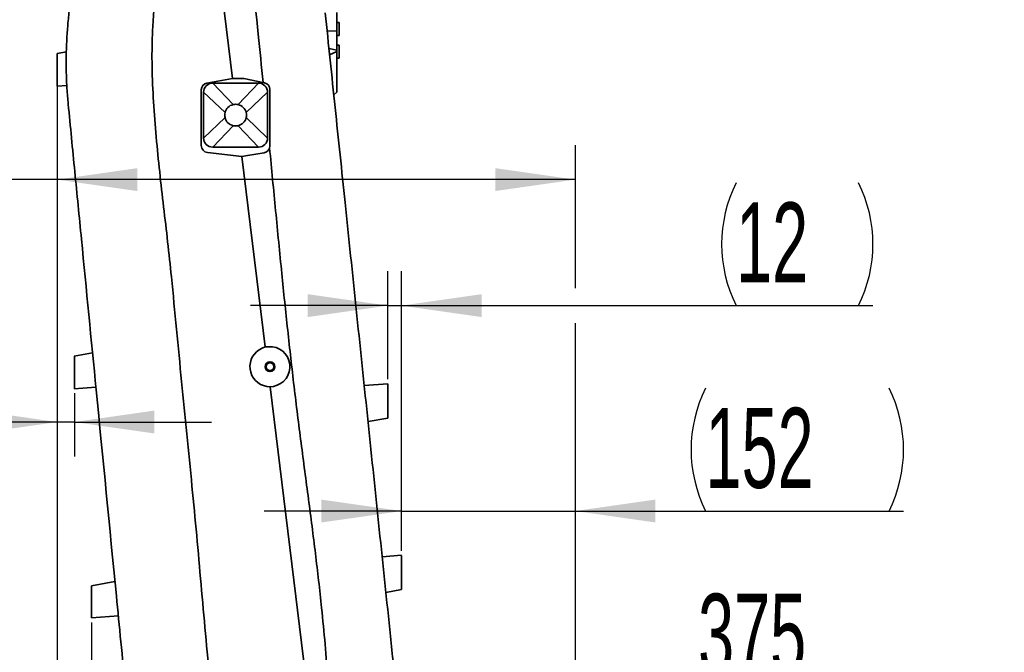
# Model space of a CAD drawing. Header units: millimetres. Extents: x 0 to 12115, y 0 to 8400.
# Tile 35 of 120: x 4090 to 4950, y 4138 to 4692. Entities that reach past the tile are written whole.
import ezdxf

# ---------------------------------------------------------------- set-up
doc = ezdxf.new("R2010")
doc.units = ezdxf.units.MM
doc.header["$LTSCALE"] = 20
doc.layers.add('SVART_TEXT', color=7, linetype='Continuous')
doc.styles.add('SLDTEXTSTYLE0', font='TXT', dxfattribs={"width": 0.605})
doc.dimstyles.new('SLDDIMSTYLE0', dxfattribs={"dimtxt": 70, "dimasz": 70, "dimexe": 0, "dimexo": 0.0625, "dimgap": 17.5, "dimtad": 1, "dimdec": 1, "dimrnd": 1e-09, "dimzin": 12, "dimdsep": 46, "dimtxsty": 'SLDTEXTSTYLE0', "dimsah": 1, "dimcen": 0.09, "dimadec": 0, "dimazin": 3, "dimtfac": 1, "dimtofl": 0, "dimtmove": 0, "dimatfit": 3, "dimfxl": 1, "dimfrac": 2, "dimtolj": 1, "dimtzin": 12, "dimarcsym": 0})
doc.dimstyles.new('SLDDIMSTYLE1', dxfattribs={"dimtxt": 70, "dimasz": 70, "dimexe": 0, "dimexo": 0.0625, "dimgap": 17.5, "dimtad": 1, "dimdec": 1, "dimrnd": 1e-09, "dimzin": 12, "dimdsep": 46, "dimtxsty": 'SLDTEXTSTYLE0', "dimsah": 1, "dimcen": 0.09, "dimadec": 0, "dimazin": 3, "dimtfac": 1, "dimtmove": 0, "dimatfit": 0, "dimfxl": 1, "dimfrac": 2, "dimtolj": 1, "dimtzin": 12, "dimarcsym": 0})

# ---------------------------------------------------------------- blocks, each defined once
blk = doc.blocks.new('_D_11')
at = {"layer": 'SVART_TEXT'}
for p, q in [((4122.45, 4629.65), (4122.45, 4521.92)), ((4575.45, 4456.95), (4575.45, 4581.92)), ((4122.45, 4551.92), (3413.59, 4551.92)), ((4575.45, 4551.92), (4122.45, 4551.92)), ((4575.45, 3970.33), (4575.45, 4426.47))]:
    blk.add_line(p, q, dxfattribs=at)
for points in [[(4122.45, 4551.92), (4192.45, 4541.92), (4192.45, 4561.92)], [(4575.45, 4551.92), (4505.45, 4561.92), (4505.45, 4541.92)]]:
    blk.add_solid(points, dxfattribs=at)
at = {"layer": 'SVART_TEXT', "char_height": 70, "attachment_point": 1, "style": 'SLDTEXTSTYLE0'}
for s, insert in [('(2x M8)', (3600.26, 4642.15)), ('453', (3413.59, 4642.15))]:
    blk.add_mtext(s, dxfattribs=dict(at, insert=insert))
blk = doc.blocks.new('_D_15')
at = {"layer": 'SVART_TEXT'}
for p, q in [((4423.45, 4227.31), (4423.45, 4292.05)), ((4575.45, 3970.33), (4575.45, 4292.05)), ((4423.45, 4262.05), (4303.45, 4262.05)), ((4423.45, 4262.05), (4575.45, 4262.05)), ((4575.45, 4262.05), (4862.38, 4262.05))]:
    blk.add_line(p, q, dxfattribs=at)
for centre, start, end in [((4796.71, 4315.77), 153.43495, 206.56505), ((4742.27, 4315.77), 333.43495, 26.56505)]:
    blk.add_arc(centre, 120.11, start, end, dxfattribs=at)
for points in [[(4423.45, 4262.05), (4353.45, 4272.05), (4353.45, 4252.05)], [(4575.45, 4262.05), (4645.45, 4252.05), (4645.45, 4272.05)]]:
    blk.add_solid(points, dxfattribs=at)
at = {"layer": 'SVART_TEXT', "insert": (4689.28, 4352.29), "char_height": 70, "attachment_point": 1, "style": 'SLDTEXTSTYLE0'}
blk.add_mtext('152', dxfattribs=at)
blk = doc.blocks.new('_D_16')
at = {"layer": 'SVART_TEXT'}
for p, q in [((4122.45, 4629.65), (4122.45, 4069.46)), ((4152.45, 4164.69), (4152.45, 4069.46)), ((4122.45, 4099.46), (3413.59, 4099.46)), ((4122.45, 4099.46), (4152.45, 4099.46)), ((4152.45, 4099.46), (4272.45, 4099.46))]:
    blk.add_line(p, q, dxfattribs=at)
for points in [[(4122.45, 4099.46), (4052.45, 4109.46), (4052.45, 4089.46)], [(4152.45, 4099.46), (4222.45, 4089.46), (4222.45, 4109.46)]]:
    blk.add_solid(points, dxfattribs=at)
at = {"layer": 'SVART_TEXT', "char_height": 70, "attachment_point": 1, "style": 'SLDTEXTSTYLE0'}
for s, insert in [('(2x M8)', (3546.79, 4189.7)), ('30', (3413.59, 4189.7))]:
    blk.add_mtext(s, dxfattribs=dict(at, insert=insert))
blk = doc.blocks.new('_D_21')
at = {"layer": 'SVART_TEXT'}
for p, q in [((4411.45, 4377.31), (4411.45, 4471.71)), ((4423.45, 4227.31), (4423.45, 4471.71)), ((4411.45, 4441.71), (4291.45, 4441.71)), ((4411.45, 4441.71), (4423.45, 4441.71)), ((4423.45, 4441.71), (4835.64, 4441.71))]:
    blk.add_line(p, q, dxfattribs=at)
for centre, start, end in [((4823.45, 4495.42), 153.43495, 206.56505), ((4715.53, 4495.42), 333.43495, 26.56505)]:
    blk.add_arc(centre, 120.11, start, end, dxfattribs=at)
for points in [[(4411.45, 4441.71), (4341.45, 4451.71), (4341.45, 4431.71)], [(4423.45, 4441.71), (4493.45, 4431.71), (4493.45, 4451.71)]]:
    blk.add_solid(points, dxfattribs=at)
at = {"layer": 'SVART_TEXT', "insert": (4716.02, 4531.94), "char_height": 70, "attachment_point": 1, "style": 'SLDTEXTSTYLE0'}
blk.add_mtext('12', dxfattribs=at)
blk = doc.blocks.new('_D_22')
at = {"layer": 'SVART_TEXT'}
for p, q in [((4122.45, 4644.35), (4122.45, 4309.89)), ((4137.45, 4365), (4137.45, 4309.89)), ((4122.45, 4339.89), (3413.59, 4339.89)), ((4137.45, 4339.89), (4122.45, 4339.89)), ((4137.45, 4339.89), (4257.45, 4339.89))]:
    blk.add_line(p, q, dxfattribs=at)
for points in [[(4122.45, 4339.89), (4052.45, 4349.89), (4052.45, 4329.89)], [(4137.45, 4339.89), (4207.45, 4329.89), (4207.45, 4349.89)]]:
    blk.add_solid(points, dxfattribs=at)
at = {"layer": 'SVART_TEXT', "char_height": 70, "attachment_point": 1, "style": 'SLDTEXTSTYLE0'}
for s, insert in [('(M8)', (3546.79, 4430.12)), ('15', (3413.59, 4430.12))]:
    blk.add_mtext(s, dxfattribs=dict(at, insert=insert))
blk = doc.blocks.new('_D_24')
at = {"color": 7, "linetype": 'Continuous', "lineweight": 0}
for p, q in [((4950.45, 3823.11), (4950.45, 4129.46)), ((4950.45, 4099.46), (4575.45, 4099.46))]:
    blk.add_line(p, q, dxfattribs=at)
at = {"color": 7, "linetype": 'Continuous', "lineweight": 18}
for points in [[(4575.45, 4099.46), (4645.45, 4089.46), (4645.45, 4109.46)], [(4950.45, 4099.46), (4880.45, 4109.46), (4880.45, 4089.46)]]:
    blk.add_solid(points, dxfattribs=at)
at = {"color": 7, "linetype": 'Continuous', "lineweight": 18, "insert": (4682.74, 4189.7), "char_height": 70, "attachment_point": 1, "style": 'SLDTEXTSTYLE0'}
blk.add_mtext('375', dxfattribs=at)

msp = doc.modelspace()

# ---------------------------------------------------------------- linework, layer by layer
at = {"color": 7, "linetype": 'Continuous', "lineweight": 35}
for p, q in [((4240.638296, 4926.299074), (4275.605867, 4640.314297)), ((4366.948661, 4698.094413), (4366.948661, 4681.953582)), ((4368.948661, 4689.280402), (4366.948661, 4689.280402)), ((4368.948661, 4689.280402), (4368.948661, 4677.91732)), ((4366.948661, 4681.953582), (4358.441711, 4681.823758)), ((4366.948661, 4681.953582), (4366.948661, 4665.051478)), ((4366.948661, 4677.91732), (4368.948661, 4677.91732)), ((4366.948661, 4665.051478), (4360.029631, 4666.648069)), ((4368.948661, 4669.375778), (4366.948661, 4669.375778)), ((4368.948661, 4669.375778), (4368.948661, 4658.009579)), ((4130.493243, 4663.605067), (4122.443391, 4662.197509)), ((4360.608298, 4661.117765), (4366.948661, 4664.083541)), ((4366.948661, 4664.083541), (4366.948661, 4665.051478)), ((4366.948661, 4628.314297), (4366.948661, 4664.083541)), ((4366.948661, 4658.009579), (4368.948661, 4658.009579)), ((4275.605867, 4640.314297), (4253.409764, 4636.412109)), ((4285.605867, 4640.314297), (4275.605867, 4640.314297)), ((4303.676196, 4636.537416), (4285.605867, 4640.314297)), ((4122.448799, 4633.609232), (4130.892195, 4634.195357)), ((4298.448661, 4636.314297), (4258.448661, 4636.314297)), ((4248.448661, 4630.502736), (4248.448661, 4581.630714)), ((4250.448661, 4628.314297), (4250.448661, 4588.314297)), ((4306.448661, 4588.314297), (4306.448661, 4628.314297)), ((4308.448661, 4581.351483), (4308.448661, 4630.664328)), ((4364.275424, 4626.071184), (4366.948661, 4628.314297)), ((4258.448661, 4580.314297), (4298.448661, 4580.314297)), ((4253.726421, 4575.674342), (4283.957648, 4572.008653)), ((4283.957648, 4572.008653), (4288.882126, 4572.874401)), ((4283.957648, 4572.008653), (4304.308349, 4405.568999)), ((4288.882126, 4572.874401), (4303.487559, 4575.44211)), ((4153.393667, 4400.314297), (4137.440948, 4397.509728)), ((4301.606551, 4404.421299), (4304.308349, 4405.568999)), ((4304.308349, 4405.568999), (4307.236761, 4405.772283)), ((4411.448661, 4373.314297), (4390.748834, 4371.877353)), ((4137.335364, 4368.995616), (4156.331567, 4370.314297)), ((4308.587659, 4370.570351), (4305.68893, 4371.03327)), ((4311.47878, 4371.078625), (4308.587659, 4370.570351)), ((4308.587659, 4370.570351), (4344.135837, 4079.837041)), ((4394.183343, 4340.278966), (4411.448661, 4343.314297)), ((4423.448661, 4223.314297), (4406.439563, 4222.133557)), ((4152.448661, 4196.704842), (4172.979668, 4200.314297)), ((4409.811911, 4190.916887), (4423.448661, 4193.314297)), ((4152.448661, 4168.685129), (4175.917568, 4170.314297))]:
    msp.add_line(p, q, dxfattribs=at)
at = {"color": 8, "linetype": 'Continuous', "lineweight": 18}
for p, q in [((4122.448661, 4633.64865), (4130.890541, 4634.23467)), ((4122.448661, 4633.609237), (4130.892194, 4634.195372)), ((4258.448661, 4636.314297), (4276.272365, 4617.561661)), ((4298.448661, 4636.314297), (4280.624957, 4617.561661)), ((4250.448661, 4628.314297), (4269.201298, 4610.490593)), ((4306.448661, 4628.314297), (4287.696025, 4610.490593)), ((4250.448661, 4588.314297), (4269.201298, 4606.138001)), ((4306.448661, 4588.314297), (4287.696025, 4606.138001)), ((4258.448661, 4580.314297), (4276.272365, 4599.066933)), ((4298.448661, 4580.314297), (4280.624957, 4599.066933))]:
    msp.add_line(p, q, dxfattribs=at)
at = {"color": 7, "linetype": 'Continuous', "lineweight": 35}
for radius in [4.25, 3.4]:
    msp.add_circle((4308.448661, 4388.314297), radius, dxfattribs=at)
for centre, radius, start, end in [((4254.448661, 4630.502736), 6, 99.970995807, 180), ((4258.448661, 4628.314297), 8, 90, 180), ((4298.448661, 4628.314297), 8, 0, 90), ((4302.448661, 4630.664328), 6, 0, 78.194554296), ((4278.448661, 4608.314297), 9.5, 103.243136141, 166.756863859), ((4278.448661, 4608.314297), 9.5, 76.756863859, 103.243136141), ((4278.448661, 4608.314297), 9.5, 13.243136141, 76.756863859), ((4278.448661, 4608.314297), 9.5, 166.756863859, 193.243136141), ((4278.448661, 4608.314297), 9.5, 193.243136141, 256.756863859), ((4278.448661, 4608.314297), 9.5, 283.243136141, 346.756863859), ((4278.448661, 4608.314297), 9.5, 346.756863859, 13.243136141), ((4278.448661, 4608.314297), 9.5, 256.756863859, 283.243136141), ((4258.448661, 4588.314297), 8, 180, 270), ((4298.448661, 4588.314297), 8, 270, 0), ((4254.448661, 4581.630714), 6, 180, 263.086348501), ((4302.448661, 4581.351483), 6, 279.970995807, 0), ((4308.448661, 4388.314297), 17.5, 113.015349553, 260.926642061), ((4308.448661, 4388.314297), 17.5, 279.970995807, 93.970995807)]:
    msp.add_arc(centre, radius, start, end, dxfattribs=at)
for points, knots in [([(4222.130449, 4923.912243), (4221.404651, 4918.990928), (4219.952835, 4909.146803), (4218.815126, 4894.25959), (4218.110958, 4879.342864), (4217.6587, 4864.403632), (4217.215642, 4849.463993), (4214.892425, 4808.852307), (4211.855337, 4767.119197), (4208.73755, 4724.217856), (4207.29655, 4705.825841), (4206.08986, 4687.422613), (4205.308594, 4669.006583), (4205.292062, 4646.469659), (4206.541505, 4619.854963), (4208.906134, 4589.193881), (4212.022698, 4558.59094), (4215.512289, 4528.019261), (4219.096966, 4497.45833), (4224.441274, 4446.550123), (4231.08642, 4375.251478), (4238.751829, 4299.920612), (4244.47415, 4240.776216), (4248.226759, 4197.819164), (4252.064422, 4154.872135), (4256.168327, 4111.952149), (4259.512415, 4083.409995), (4261.184408, 4069.139363)], [0, 0, 0, 0, 0.0173586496, 0.0347225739, 0.0521153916, 0.0695296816, 0.0869431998, 0.1043349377, 0.2116182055, 0.233090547, 0.2545744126, 0.2760503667, 0.2975084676, 0.3189591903, 0.3547905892, 0.3906264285, 0.4264881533, 0.4623706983, 0.4982546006, 0.5341180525, 0.6414014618, 0.7486846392, 0.7989483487, 0.8492165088, 0.8994831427, 0.9497431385, 1, 1, 1, 1]), ([(4271.594819, 4929.877379), (4272.012652, 4926.401217), (4272.84855, 4919.446969), (4274.026638, 4905.492323), (4279.345446, 4860.247814), (4287.103401, 4783.550448), (4296.117002, 4699.794649), (4301.087029, 4650.854832), (4302.5164, 4636.779825)], [0, 0, 0, 0, 0.0356323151, 0.0712843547, 0.1425489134, 0.4992695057, 0.8559907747, 1, 1, 1, 1]), ([(4136.855221, 4725.182267), (4136.101609, 4720.841926), (4134.594338, 4712.160966), (4132.864748, 4699.002559), (4131.545837, 4685.764007), (4130.676211, 4672.355349), (4130.267536, 4658.833823), (4130.352066, 4645.189564), (4130.896829, 4631.549104), (4131.685388, 4622.489402), (4132.079679, 4617.959424)], [0, 0, 0, 0, 0.1226834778, 0.2453748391, 0.3689240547, 0.4924708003, 0.6188495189, 0.7452266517, 0.8726097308, 1, 1, 1, 1]), ([(4433.190796, 3967.44959), (4432.645894, 3972.657202), (4431.555873, 3983.074494), (4429.913584, 3998.769779), (4428.261504, 4014.558648), (4426.601404, 4030.424158), (4424.936052, 4046.339868), (4422.986225, 4064.974292), (4420.755819, 4086.290195), (4417.399984, 4118.361782), (4411.626199, 4173.541625), (4403.435894, 4251.816061), (4393.664798, 4345.198053), (4383.89061, 4438.6096), (4374.478271, 4528.562964), (4365.435845, 4614.981084), (4359.655808, 4670.220684), (4356.765628, 4697.842019)], [0, 0, 0, 0, 0.0213525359, 0.0427135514, 0.0640665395, 0.0857189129, 0.1073803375, 0.1290348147, 0.1620201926, 0.1950078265, 0.2609809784, 0.3888234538, 0.5166678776, 0.6445100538, 0.7723532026, 0.8861702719, 1, 1, 1, 1]), ([(4122.448661, 4662.167791), (4122.448661, 4662.024872), (4122.448661, 4661.712159), (4122.448661, 4660.747234), (4122.448661, 4659.409509), (4122.448661, 4657.723241), (4122.448661, 4655.788911), (4122.448661, 4653.62219), (4122.448661, 4651.3286), (4122.448661, 4648.925448), (4122.448661, 4646.519459), (4122.448661, 4644.132968), (4122.448661, 4641.869372), (4122.448661, 4639.755911), (4122.448661, 4637.887664), (4122.448661, 4636.290997), (4122.448661, 4635.039858), (4122.448661, 4634.157613), (4122.448661, 4633.713849), (4122.448661, 4633.667006), (4122.448661, 4633.64865)], [0, 0, 0, 0, 0.0477756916, 0.1045349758, 0.1629652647, 0.2192981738, 0.2772970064, 0.333109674, 0.3905482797, 0.446258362, 0.5035681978, 0.55958567, 0.6172026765, 0.6736823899, 0.7317820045, 0.7885748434, 0.8470122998, 0.903836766, 0.9623177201, 1, 1, 1, 1]), ([(4189.991369, 4026.601442), (4189.110869, 4035.592562), (4187.349586, 4053.577674), (4184.719059, 4080.438971), (4180.332176, 4125.235082), (4170.943068, 4221.110785), (4158.133737, 4351.911667), (4146.026558, 4475.54261), (4137.865951, 4558.873634), (4134.008436, 4598.264158), (4132.079679, 4617.959424)], [0, 0, 0, 0, 0.0454724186, 0.0909593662, 0.1364469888, 0.2729029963, 0.5771888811, 0.8001744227, 0.9000871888, 1, 1, 1, 1]), ([(4308.160491, 4579.514364), (4309.912478, 4561.218592), (4313.416454, 4524.627032), (4318.565441, 4471.561347), (4323.889839, 4420.344365), (4329.435062, 4370.977631), (4335.635141, 4321.679066), (4342.107055, 4273.018836), (4348.321526, 4224.936187), (4353.192506, 4182.638577), (4356.770123, 4145.539044), (4359.254807, 4113.661797), (4360.059853, 4092.369006), (4360.462315, 4081.724204)], [0, 0, 0, 0, 0.1101406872, 0.2202814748, 0.319490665, 0.4186991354, 0.5179389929, 0.6171807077, 0.7127981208, 0.8084116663, 0.8722785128, 0.9361488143, 1, 1, 1, 1]), ([(4137.448661, 4369.003481), (4137.448661, 4369.040874), (4137.448661, 4369.116749), (4137.448661, 4369.726753), (4137.448661, 4370.690487), (4137.448661, 4371.99991), (4137.448661, 4373.632375), (4137.448661, 4375.523427), (4137.448661, 4377.652948), (4137.448661, 4379.934498), (4137.448661, 4382.338506), (4137.448661, 4384.759718), (4137.448661, 4387.164632), (4137.448661, 4389.439466), (4137.448661, 4391.556144), (4137.448661, 4393.409884), (4137.448661, 4394.98198), (4137.448661, 4396.200573), (4137.448661, 4397.038651), (4137.448661, 4397.47683), (4137.448661, 4397.468854), (4137.448661, 4397.465853)], [0, 0, 0, 0, 0.052123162, 0.1057649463, 0.1578864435, 0.2115049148, 0.2639047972, 0.3177896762, 0.3708053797, 0.4253255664, 0.4789344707, 0.5340825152, 0.5879535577, 0.643393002, 0.6971242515, 0.7524402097, 0.8056900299, 0.8605209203, 0.9131438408, 0.9673230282, 1, 1, 1, 1]), ([(4411.448661, 4343.362853), (4411.448661, 4343.36289), (4411.448661, 4343.362979), (4411.448661, 4343.852132), (4411.448661, 4344.743304), (4411.448661, 4346.048529), (4411.448661, 4347.682044), (4411.448661, 4349.639261), (4411.448661, 4351.822713), (4411.448661, 4354.213561), (4411.448661, 4356.697343), (4411.448661, 4359.249177), (4411.448661, 4361.749111), (4411.448661, 4364.174398), (4411.448661, 4366.409516), (4411.448661, 4368.436737), (4411.448661, 4370.157477), (4411.448661, 4371.560408), (4411.448661, 4372.568589), (4411.448661, 4373.201256), (4411.448661, 4373.26941), (4411.448661, 4373.303021)], [0, 0, 0, 0, 0.0365873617, 0.0894705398, 0.1438785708, 0.1968054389, 0.2512568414, 0.3042502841, 0.3587786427, 0.4117791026, 0.46632405, 0.5192525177, 0.5737245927, 0.6266076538, 0.6810305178, 0.7338973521, 0.788296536, 0.8411768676, 0.8955825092, 0.9485040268, 1, 1, 1, 1]), ([(4423.448661, 4193.362853), (4423.448661, 4193.36289), (4423.448661, 4193.362979), (4423.448661, 4193.852132), (4423.448661, 4194.743304), (4423.448661, 4196.048529), (4423.448661, 4197.682044), (4423.448661, 4199.639261), (4423.448661, 4201.822713), (4423.448661, 4204.213561), (4423.448661, 4206.697343), (4423.448661, 4209.249177), (4423.448661, 4211.749111), (4423.448661, 4214.174398), (4423.448661, 4216.409516), (4423.448661, 4218.436737), (4423.448661, 4220.157477), (4423.448661, 4221.560408), (4423.448661, 4222.568589), (4423.448661, 4223.201256), (4423.448661, 4223.26941), (4423.448661, 4223.303021)], [0, 0, 0, 0, 0.0365873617, 0.0894705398, 0.1438785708, 0.1968054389, 0.2512568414, 0.3042502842, 0.3587786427, 0.4117791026, 0.46632405, 0.5192525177, 0.5737245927, 0.6266076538, 0.6810305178, 0.7338973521, 0.788296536, 0.8411768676, 0.8955825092, 0.9485040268, 1, 1, 1, 1]), ([(4152.448661, 4196.704842), (4152.448661, 4196.668086), (4152.448661, 4196.593503), (4152.448661, 4195.99389), (4152.448661, 4195.046575), (4152.448661, 4193.759513), (4152.448661, 4192.155013), (4152.448661, 4190.296417), (4152.448661, 4188.203406), (4152.448661, 4185.960968), (4152.448661, 4183.598238), (4152.448661, 4181.218592), (4152.448661, 4178.854903), (4152.448661, 4176.618879), (4152.448661, 4174.538119), (4152.448661, 4172.715936), (4152.448661, 4171.169877), (4152.448661, 4169.974406), (4152.448661, 4169.142536), (4152.448661, 4168.739543), (4152.448661, 4168.7), (4152.448661, 4168.685129)], [0, 0, 0, 0, 0.0521245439, 0.1057679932, 0.1578908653, 0.2115110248, 0.2639059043, 0.3177855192, 0.3708005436, 0.4253202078, 0.478926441, 0.5340713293, 0.5879439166, 0.6433843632, 0.6971257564, 0.7524523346, 0.8057125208, 0.8605549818, 0.9131726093, 0.9673465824, 1, 1, 1, 1])]:
    msp.add_open_spline(points, degree=3, knots=knots, dxfattribs=at)

# ---------------------------------------------------------------- dimensions: what is measured, and where the dimension line sits
at = {"color": 7, "linetype": 'Continuous', "lineweight": 18}
dim = msp.add_linear_dim(base=(4575.448661, 4099.463731), p1=(4950.448661, 3819.109033), p2=(4575.448661, 4259.543965), dimstyle='SLDDIMSTYLE0', dxfattribs=at)
dim.commit()
dim.dimension.update_dxf_attribs({"geometry": '_D_24', "text_midpoint": (4762.948661, 4099.463731), "dimtype": 160})
at = {"layer": 'SVART_TEXT'}
for base, p1, p2, text, dimstyle, picture, middle in [((4122.448661, 4339.887957), (4137.448661, 4369.003481), (4122.448661, 4648.352007), '<> (M8)', 'SLDDIMSTYLE1', '_D_22', (3579.212707, 4339.887957)), ((4122.448661, 4551.917705), (4575.448661, 3966.329715), (4122.448661, 4633.64865), '<> (2x M8)', 'SLDDIMSTYLE0', '_D_11', (3670.11549, 4551.917705)), ((4152.448661, 4099.463731), (4122.448661, 4633.64865), (4152.448661, 4168.685129), '<> (2x M8)', 'SLDDIMSTYLE1', '_D_16', (3643.379379, 4099.463731)), ((4423.448661, 4441.705669), (4411.448661, 4373.314297), (4423.448661, 4223.314297), '(<>)', 'SLDDIMSTYLE1', '_D_21', (4769.490605, 4441.705669)), ((4575.448661, 4262.052346), (4423.448661, 4223.314297), (4575.448661, 3966.329715), '(<>)', 'SLDDIMSTYLE1', '_D_15', (4769.490605, 4262.052346))]:
    dim = msp.add_linear_dim(base=base, p1=p1, p2=p2, text=text, dimstyle=dimstyle, dxfattribs=at)
    dim.commit()
    dim.dimension.update_dxf_attribs({"geometry": picture, "text_midpoint": middle, "dimtype": 160})

doc.saveas('drawing.dxf')
